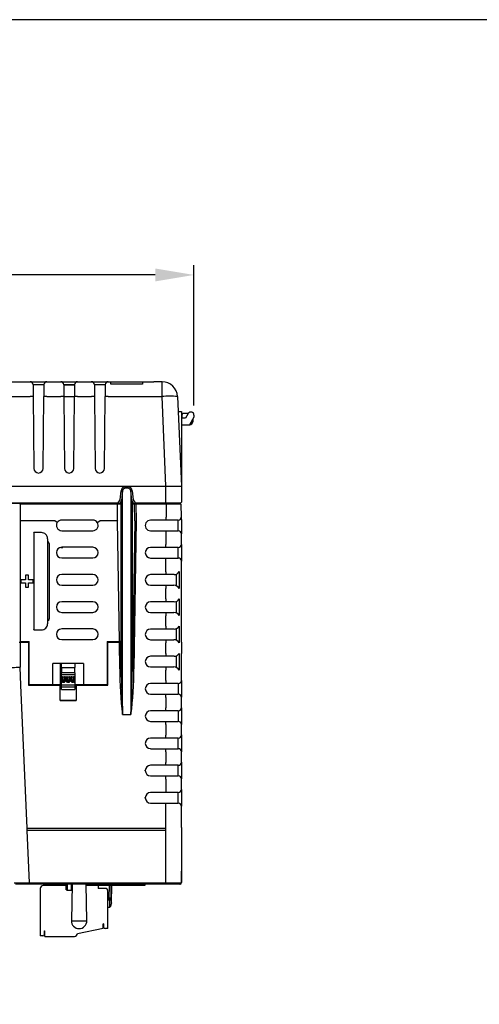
# Model space of a CAD drawing. Extents: x 909.4 to 931.4, y -8.5 to 8.5.
# Tile 31 of 31: x 921.7 to 924.7, y 2.1 to 8.5. Entities that reach past the tile are written whole.
import ezdxf

# ---------------------------------------------------------------- set-up
doc = ezdxf.new("R2010")
doc.units = 0
doc.header["$LTSCALE"] = 4
doc.header["$MEASUREMENT"] = 0
doc.layers.get('0').update_dxf_attribs({"linetype": 'CONTINUOUS'})
doc.layers.get('DEFPOINTS').update_dxf_attribs({"linetype": 'CONTINUOUS'})
doc.layers.add('DIMENSIONS', color=140, linetype='CONTINUOUS')
doc.styles.get("Standard").update_dxf_attribs({"font": 'romans.shx'})
doc.dimstyles.get("Standard").update_dxf_attribs({"dimtxt": 0.1875, "dimasz": 0.25, "dimexe": 0.0625, "dimexo": 0.0625, "dimgap": 0.0625, "dimtad": 0, "dimtih": 1, "dimtoh": 1, "dimzin": 0, "dimdsep": 46, "dimtxsty": 'Standard', "dimcen": 0, "dimadec": 0, "dimazin": 0, "dimtfac": 1, "dimtofl": 0, "dimtmove": 0, "dimatfit": 3, "dimfxl": 0, "dimtolj": 1, "dimtzin": 0, "dimarcsym": 0})

# ---------------------------------------------------------------- blocks, each defined once
blk = doc.blocks.new('*D1')
at = {"layer": 'DEFPOINTS', "color": 0}
for p in [(918.1184, 6.8148), (922.8083, 5.908), (918.1184, 5.4494)]:
    blk.add_point(p, dxfattribs=at)
at = {"layer": 'DIMENSIONS', "color": 0, "lineweight": -2}
for p, q in [((918.1184, 5.5119), (918.1184, 6.8773)), ((922.8083, 5.9705), (922.8083, 6.8773)), ((918.3684, 6.8148), (919.9143, 6.8148)), ((922.5583, 6.8148), (921.0125, 6.8148))]:
    blk.add_line(p, q, dxfattribs=at)
at = {"layer": 'DIMENSIONS', "color": 0}
for points in [[(918.3684, 6.8565), (918.3684, 6.7731), (918.1184, 6.8148)], [(922.5583, 6.8565), (922.5583, 6.7731), (922.8083, 6.8148)]]:
    blk.add_solid(points, dxfattribs=at)
at = {"layer": 'DIMENSIONS', "color": 0, "char_height": 0.1875, "attachment_point": 5}
for s, insert in [('\\A1;4.69', (920.4634, 6.9711)), ('\\A1;[119.1]', (920.4634, 6.6095))]:
    blk.add_mtext(s, dxfattribs=dict(at, insert=insert))

msp = doc.modelspace()

# ---------------------------------------------------------------- linework, layer by layer
for p, q in [((921.4729, 6.1241), (921.748, 6.1241)), ((921.748, 6.1241), (921.757, 6.1241)), ((921.757, 6.1241), (921.8197, 6.1241)), ((921.8197, 6.1241), (921.8573, 6.1241)), ((921.8573, 6.1241), (921.9462, 6.1241)), ((921.9462, 6.1241), (921.9552, 6.1241)), ((921.9552, 6.1241), (922.0178, 6.1241)), ((922.0178, 6.1241), (922.0555, 6.1241)), ((922.0555, 6.1241), (922.1443, 6.1241)), ((922.1443, 6.1241), (922.1533, 6.1241)), ((922.1533, 6.1241), (922.2159, 6.1241)), ((922.2159, 6.1241), (922.2536, 6.1241)), ((922.2536, 6.1241), (922.2701, 6.1241)), ((922.2701, 6.1094), (922.2701, 6.1241)), ((922.2701, 6.1241), (922.4761, 6.1241)), ((922.4761, 6.1241), (922.4761, 6.1094)), ((922.4761, 6.1241), (922.5482, 6.1241)), ((922.6018, 6.1241), (922.5482, 6.1241)), ((922.6018, 6.0284), (922.6018, 6.1241)), ((921.7677, 6.1045), (921.7684, 6.0277)), ((921.8376, 6.1045), (921.7757, 6.1045)), ((921.8376, 6.1045), (921.837, 6.0277)), ((921.9658, 6.1044), (922.0358, 6.1044)), ((921.9658, 6.1044), (921.9665, 6.0276)), ((921.9738, 6.1045), (921.9738, 6.1044)), ((922.0358, 6.1045), (921.9738, 6.1045)), ((922.0358, 6.1044), (922.0351, 6.0276)), ((922.164, 6.1045), (922.1646, 6.0277)), ((922.2339, 6.1045), (922.172, 6.1045)), ((922.2339, 6.1045), (922.2332, 6.0277)), ((922.4761, 6.1094), (922.2701, 6.1094)), ((921.6094, 6.0284), (921.7487, 6.0284)), ((921.7684, 6.0277), (921.7724, 5.5635)), ((921.8329, 5.5635), (921.837, 6.0277)), ((921.8567, 6.0284), (921.9468, 6.0284)), ((921.9665, 6.0277), (921.9706, 5.5635)), ((921.9665, 6.0276), (922.0351, 6.0276)), ((922.031, 5.5635), (922.0351, 6.0277)), ((922.0548, 6.0284), (922.1449, 6.0284)), ((922.1646, 6.0277), (922.1687, 5.5635)), ((922.2292, 5.5635), (922.2332, 6.0277)), ((922.2529, 6.0284), (922.3324, 6.0284)), ((922.3324, 6.0284), (922.6018, 6.0284)), ((922.6271, 5.4494), (922.6018, 6.0284)), ((922.7017, 6.0284), (922.727, 5.4494)), ((922.7059, 5.9325), (922.727, 5.9325)), ((922.727, 5.9325), (922.727, 5.4494)), ((922.7545, 5.8883), (922.727, 5.8883)), ((922.7294, 5.908), (922.7294, 5.8883)), ((922.7716, 5.9178), (922.7392, 5.9178)), ((922.7716, 5.9178), (922.7545, 5.8883)), ((922.8083, 5.8949), (922.7795, 5.845)), ((922.7962, 5.874), (922.7962, 5.8647)), ((922.8004, 5.8812), (922.8004, 5.8647)), ((922.8083, 5.908), (922.8083, 5.8949)), ((922.727, 5.845), (922.7795, 5.845)), ((922.7807, 5.845), (922.7795, 5.845)), ((918.1184, 5.4494), (922.727, 5.4494)), ((922.3307, 5.3595), (922.3371, 5.4184)), ((922.3469, 5.4175), (922.3402, 5.3562)), ((922.3469, 4.4382), (922.3469, 5.4177)), ((922.3665, 5.4447), (922.3797, 5.4447)), ((922.3665, 5.4447), (922.3665, 5.4351)), ((922.3797, 5.4351), (922.3665, 5.4351)), ((922.3797, 5.4447), (922.3797, 5.4351)), ((922.406, 5.3562), (922.3993, 5.4175)), ((922.4091, 5.4184), (922.4155, 5.3595)), ((922.627, 5.3417), (922.627, 5.4494)), ((922.727, 5.4494), (922.727, 5.3465)), ((922.3186, 5.3417), (922.3307, 5.3595)), ((922.3402, 5.3562), (922.3285, 5.339)), ((922.3379, 5.3268), (922.339, 5.3544)), ((922.3402, 5.3562), (922.3402, 5.3562)), ((922.4007, 5.4047), (922.401, 3.9706)), ((922.406, 5.3562), (922.406, 5.3562)), ((922.4177, 5.339), (922.406, 5.3562)), ((922.4089, 5.352), (922.4095, 5.3367)), ((922.4155, 5.3595), (922.4276, 5.3417)), ((918.4305, 5.3417), (922.3186, 5.3417)), ((922.3186, 5.3367), (918.4305, 5.3367)), ((921.6836, 5.3318), (921.6836, 5.3367)), ((921.6836, 5.3318), (921.6836, 5.2239)), ((922.3145, 5.3318), (921.6836, 5.3318)), ((922.3134, 5.2239), (922.3145, 5.3318)), ((922.3186, 5.3367), (922.3308, 5.3368)), ((922.3363, 5.3317), (922.3237, 5.3317)), ((922.3243, 5.3367), (922.3285, 5.339)), ((922.3308, 5.3368), (922.3363, 5.3317)), ((922.3363, 5.3317), (922.3363, 4.4433)), ((922.3372, 5.3266), (922.3377, 5.3268)), ((922.3372, 4.4382), (922.3372, 5.3266)), ((922.3379, 5.3268), (922.3377, 5.3268)), ((922.4096, 5.3315), (922.4095, 5.3367)), ((922.4096, 5.3315), (922.4125, 5.3343)), ((922.4099, 5.3315), (922.4096, 5.3315)), ((922.4241, 5.3315), (922.4099, 5.3315)), ((922.4099, 4.2673), (922.4099, 5.3315)), ((922.4125, 5.3343), (922.4149, 5.3367)), ((922.4149, 5.3367), (922.4276, 5.3367)), ((922.4177, 5.339), (922.4219, 5.3367)), ((922.4251, 5.2239), (922.4241, 5.3315)), ((922.4276, 5.3417), (922.627, 5.3417)), ((922.627, 5.3367), (922.4276, 5.3367)), ((922.6277, 5.3316), (922.4334, 5.3316)), ((922.4334, 5.3316), (922.4344, 5.2239)), ((922.627, 5.3417), (922.7241, 5.3417)), ((922.627, 5.3417), (922.627, 5.3367)), ((922.7191, 5.3367), (922.627, 5.3367)), ((922.6277, 5.3367), (922.6277, 5.3316)), ((922.724, 5.3316), (922.6277, 5.3316)), ((922.719, 5.3367), (922.724, 5.3316)), ((922.7241, 5.3417), (922.7191, 5.3367)), ((922.724, 5.3316), (922.7262, 5.2487)), ((922.727, 5.3445), (922.7241, 5.3417)), ((922.727, 5.3465), (922.727, 5.3445)), ((921.6836, 5.2239), (921.6836, 4.4433)), ((921.9071, 5.2239), (921.6836, 5.2239)), ((921.9074, 5.2239), (921.9071, 5.2239)), ((921.9242, 5.2136), (921.9074, 5.2239)), ((922.1543, 5.2293), (921.953, 5.2293)), ((922.1833, 5.2135), (922.2003, 5.2239)), ((922.3134, 5.2239), (922.2003, 5.2239)), ((922.3258, 4.4433), (922.3134, 5.2239)), ((922.3227, 5.2239), (922.3227, 5.2239)), ((922.4251, 5.2239), (922.4099, 4.2673)), ((922.4344, 5.2238), (922.4192, 4.2669)), ((922.5327, 5.2285), (922.5278, 5.2285)), ((922.6268, 5.2285), (922.5327, 5.2285)), ((922.6268, 5.2483), (922.6268, 5.2285)), ((922.7065, 5.2285), (922.6268, 5.2285)), ((922.7071, 5.1596), (922.7071, 5.2285)), ((922.7267, 5.2295), (922.7268, 5.2239)), ((922.7268, 5.2239), (922.7268, 5.2237)), ((922.7268, 5.2237), (922.7268, 5.1658)), ((921.953, 5.1604), (922.1543, 5.1604)), ((922.5278, 5.1596), (922.6268, 5.1596)), ((922.6268, 5.1596), (922.7071, 5.1596)), ((922.6268, 5.1596), (922.6268, 5.1391)), ((922.7268, 5.1658), (922.7268, 5.1399)), ((921.8214, 5.1483), (921.7722, 5.1483)), ((921.7722, 5.1477), (921.7722, 5.1483)), ((921.7722, 5.1457), (921.7722, 5.1477)), ((921.7722, 5.1457), (921.7722, 4.5203)), ((921.8608, 5.1084), (921.8608, 4.5578)), ((922.6268, 5.1391), (922.6268, 5.0712)), ((922.7268, 5.072), (922.7268, 5.1399)), ((921.8726, 5.0771), (921.8726, 5.0775)), ((921.8726, 5.0771), (921.8726, 4.5894)), ((921.9463, 5.0525), (921.96, 5.0525)), ((921.9506, 5.0525), (921.9506, 5.0531)), ((922.1543, 5.0532), (921.953, 5.0532)), ((921.96, 5.0525), (921.961, 5.0525)), ((922.6268, 5.0523), (922.5278, 5.0523)), ((922.6268, 5.0523), (922.6268, 5.0712)), ((922.7071, 5.0523), (922.6268, 5.0523)), ((922.7071, 5.0344), (922.7071, 5.0523)), ((922.7071, 4.9834), (922.7071, 5.0344)), ((922.7268, 5.072), (922.7268, 5.0527)), ((922.7268, 5.0527), (922.7268, 4.9896)), ((921.953, 4.9843), (922.1543, 4.9843)), ((922.5278, 4.9834), (922.6268, 4.9834)), ((922.6268, 4.9834), (922.7071, 4.9834)), ((922.6268, 4.9629), (922.6268, 4.9834)), ((922.7268, 4.9896), (922.7268, 4.9637)), ((922.6268, 4.895), (922.6268, 4.9629)), ((922.7268, 4.8697), (922.7268, 4.9637)), ((921.7181, 4.8434), (921.6886, 4.8434)), ((921.6886, 4.8434), (921.6886, 4.8238)), ((921.7378, 4.8729), (921.7181, 4.8729)), ((921.7181, 4.8729), (921.7181, 4.8434)), ((921.7378, 4.8434), (921.7378, 4.8729)), ((921.7673, 4.8434), (921.7378, 4.8434)), ((921.7673, 4.8238), (921.7673, 4.8434)), ((922.1543, 4.8771), (921.953, 4.8771)), ((922.6268, 4.8762), (922.5278, 4.8762)), ((922.6268, 4.895), (922.6268, 4.8762)), ((922.6805, 4.8762), (922.6268, 4.8762)), ((922.6959, 4.8032), (922.6959, 4.8797)), ((922.7129, 4.8955), (922.7129, 4.7872)), ((922.7268, 4.7976), (922.7268, 4.8697)), ((921.6886, 4.8238), (921.7181, 4.8238)), ((921.7181, 4.8238), (921.7181, 4.7943)), ((921.7181, 4.7943), (921.7378, 4.7943)), ((921.7378, 4.7943), (921.7378, 4.8238)), ((921.7378, 4.8238), (921.7673, 4.8238)), ((921.953, 4.8082), (922.1543, 4.8082)), ((922.185, 4.8269), (922.185, 4.8295)), ((922.185, 4.8295), (922.1862, 4.8295)), ((922.5278, 4.8073), (922.6268, 4.8073)), ((922.6268, 4.8073), (922.6785, 4.8073)), ((922.6268, 4.8073), (922.6268, 4.7868)), ((922.6268, 4.7189), (922.6268, 4.7868)), ((922.7268, 4.4396), (922.7268, 4.7976)), ((922.6268, 4.7189), (922.6268, 4.7001)), ((922.7129, 4.7193), (922.7129, 4.6111)), ((922.1543, 4.7009), (921.953, 4.7009)), ((922.6268, 4.7001), (922.5278, 4.7001)), ((922.6805, 4.7001), (922.6268, 4.7001)), ((922.6959, 4.6271), (922.6959, 4.7035)), ((921.953, 4.632), (922.1543, 4.632)), ((922.5278, 4.6312), (922.6268, 4.6312)), ((922.6268, 4.6312), (922.6785, 4.6312)), ((922.6268, 4.6312), (922.6268, 4.6106)), ((922.6268, 4.5428), (922.6268, 4.6106)), ((922.1543, 4.5248), (921.953, 4.5248)), ((922.6268, 4.524), (922.5278, 4.524)), ((922.6268, 4.5428), (922.6268, 4.524)), ((922.6805, 4.524), (922.6268, 4.524)), ((922.6959, 4.4509), (922.6959, 4.5274)), ((922.7129, 4.5432), (922.7129, 4.4349)), ((921.7722, 4.5184), (921.7722, 4.5203)), ((921.7722, 4.5184), (921.8214, 4.5184)), ((921.6843, 4.4382), (921.6787, 4.4382)), ((921.6836, 4.4433), (921.7427, 4.4433)), ((921.7378, 4.4382), (921.6843, 4.4382)), ((921.6843, 4.4382), (921.6843, 4.2784)), ((921.7378, 4.4382), (921.7378, 4.1614)), ((921.7427, 4.1664), (921.7427, 4.4433)), ((921.953, 4.4559), (922.1543, 4.4559)), ((922.2466, 4.4433), (922.3258, 4.4433)), ((922.2466, 4.4433), (922.2466, 4.1664)), ((922.2515, 4.4382), (922.2515, 4.4433)), ((922.2515, 4.1614), (922.2515, 4.4382)), ((922.3257, 4.4382), (922.2515, 4.4382)), ((922.3284, 4.2669), (922.3257, 4.4382)), ((922.3351, 4.4433), (922.3258, 4.4433)), ((922.3377, 4.2673), (922.335, 4.4382)), ((922.3351, 4.4433), (922.3363, 4.4433)), ((922.3372, 4.4382), (922.3377, 4.4382)), ((922.3377, 4.4382), (922.3377, 4.2673)), ((922.3466, 3.9706), (922.3467, 4.4382)), ((922.3467, 4.4382), (922.3469, 4.4382)), ((922.5278, 4.4551), (922.6268, 4.4551)), ((922.6268, 4.4551), (922.6785, 4.4551)), ((922.6268, 4.4551), (922.6268, 4.4345)), ((922.6268, 4.3667), (922.6268, 4.4345)), ((922.7268, 4.4396), (922.7268, 4.3658)), ((922.6268, 4.3478), (922.5278, 4.3478)), ((922.6268, 4.3667), (922.6268, 4.3478)), ((922.6805, 4.3478), (922.6268, 4.3478)), ((922.6959, 4.2748), (922.6959, 4.3513)), ((922.7129, 4.3671), (922.7129, 4.2588)), ((922.7268, 4.1914), (922.7268, 4.3658)), ((921.6894, 4.1614), (921.6843, 4.2784)), ((922.0931, 4.3016), (921.8962, 4.3016)), ((921.8962, 4.1664), (921.8962, 4.3016)), ((921.9454, 4.1648), (921.9454, 4.3016)), ((921.949, 4.1648), (921.9493, 4.3016)), ((921.9513, 4.2745), (921.9513, 4.3016)), ((921.9513, 4.2745), (921.9513, 4.2419)), ((921.9513, 4.2745), (922.0379, 4.2745)), ((922.0379, 4.3016), (922.0379, 4.2745)), ((922.0379, 4.2419), (922.0379, 4.2745)), ((922.0931, 4.3016), (922.0931, 4.1664)), ((922.5278, 4.2789), (922.6268, 4.2789)), ((922.6268, 4.2789), (922.6785, 4.2789)), ((922.6268, 4.2789), (922.6268, 4.2584)), ((921.9513, 4.2276), (921.9513, 4.2419)), ((922.0379, 4.2419), (921.9513, 4.2419)), ((921.9513, 4.216), (921.9513, 4.2276)), ((922.0379, 4.2276), (921.9513, 4.2276)), ((921.9513, 4.216), (922.0379, 4.216)), ((921.9513, 4.1632), (921.9513, 4.216)), ((921.9537, 4.2109), (921.9539, 4.2127)), ((921.9537, 4.2109), (921.9558, 4.1855)), ((921.9539, 4.2127), (921.9583, 4.2162)), ((921.9583, 4.2162), (921.9585, 4.216)), ((921.9585, 4.216), (921.9717, 4.216)), ((921.9717, 4.216), (921.9719, 4.2162)), ((921.9719, 4.2162), (921.9763, 4.2127)), ((921.9744, 4.1855), (921.9765, 4.2109)), ((921.9763, 4.2127), (921.9765, 4.2109)), ((921.9832, 4.2109), (921.9834, 4.2127)), ((921.9832, 4.2109), (921.9853, 4.1855)), ((921.9834, 4.2127), (921.9878, 4.2162)), ((921.9878, 4.2162), (921.988, 4.216)), ((922.0013, 4.216), (922.0015, 4.2162)), ((922.0015, 4.2162), (922.0059, 4.2127)), ((922.0039, 4.1855), (922.006, 4.2109)), ((922.0059, 4.2127), (922.006, 4.2109)), ((922.0128, 4.2109), (922.0129, 4.2127)), ((922.0128, 4.2109), (922.0149, 4.1855)), ((922.0129, 4.2127), (922.0173, 4.2162)), ((922.0173, 4.2162), (922.0175, 4.216)), ((922.0175, 4.216), (922.0308, 4.216)), ((922.0308, 4.216), (922.031, 4.2162)), ((922.0308, 4.2159), (922.031, 4.216)), ((922.031, 4.2162), (922.0354, 4.2127)), ((922.0334, 4.1855), (922.0355, 4.2109)), ((922.0354, 4.2127), (922.0355, 4.2109)), ((922.0379, 4.2419), (922.0379, 4.2276)), ((922.0379, 4.2276), (922.0379, 4.216)), ((922.0379, 4.216), (922.0379, 4.1632)), ((922.6268, 4.1905), (922.6268, 4.2584)), ((921.7298, 3.2356), (921.6894, 4.1614)), ((921.8178, 4.1634), (921.7378, 4.1634)), ((921.7378, 4.1614), (921.9425, 4.1614)), ((921.7427, 4.1664), (921.8962, 4.1664)), ((921.8178, 4.1664), (921.8178, 4.1634)), ((921.8178, 4.1648), (921.9513, 4.1648)), ((921.9425, 4.1629), (921.9513, 4.1629)), ((921.9425, 4.1629), (921.9425, 4.1614)), ((921.9425, 4.0615), (921.9425, 4.1614)), ((921.9513, 4.1632), (922.0379, 4.1632)), ((921.9513, 4.1501), (921.9513, 4.1632)), ((921.9513, 4.1327), (921.9513, 4.1501)), ((921.9513, 4.1501), (922.0379, 4.1501)), ((921.9558, 4.1855), (921.9558, 4.1947)), ((921.9607, 4.1778), (921.9558, 4.1855)), ((921.9695, 4.1942), (921.9607, 4.1942)), ((921.9607, 4.1942), (921.9607, 4.1778)), ((921.9695, 4.1778), (921.9607, 4.1778)), ((921.9695, 4.1778), (921.9695, 4.1942)), ((921.9744, 4.1855), (921.9695, 4.1778)), ((921.9744, 4.1947), (921.9744, 4.1855)), ((921.9853, 4.1855), (921.9853, 4.1947)), ((921.9902, 4.1778), (921.9853, 4.1855)), ((921.999, 4.1942), (921.9902, 4.1942)), ((921.9902, 4.1942), (921.9902, 4.1778)), ((921.999, 4.1778), (921.9902, 4.1778)), ((921.999, 4.1778), (921.999, 4.1942)), ((922.0039, 4.1855), (921.999, 4.1778)), ((922.0039, 4.1947), (922.0039, 4.1855)), ((922.0149, 4.1855), (922.0149, 4.1947)), ((922.0197, 4.1778), (922.0149, 4.1855)), ((922.0286, 4.1942), (922.0197, 4.1942)), ((922.0197, 4.1942), (922.0197, 4.1778)), ((922.0286, 4.1778), (922.0197, 4.1778)), ((922.0286, 4.1778), (922.0286, 4.1942)), ((922.0334, 4.1855), (922.0286, 4.1778)), ((922.0334, 4.1947), (922.0334, 4.1855)), ((922.0379, 4.1648), (922.1715, 4.1648)), ((922.0379, 4.1632), (922.0379, 4.1501)), ((922.0468, 4.1629), (922.0379, 4.1629)), ((922.0379, 4.1501), (922.0379, 4.1327)), ((922.0468, 4.1614), (922.0468, 4.1629)), ((922.0468, 4.1614), (922.0468, 4.0615)), ((922.0468, 4.1614), (922.2515, 4.1614)), ((922.0931, 4.1664), (922.2466, 4.1664)), ((922.1715, 4.1634), (922.1715, 4.1664)), ((922.2515, 4.1634), (922.1715, 4.1634)), ((922.6268, 4.1717), (922.5278, 4.1717)), ((922.6268, 4.1905), (922.6268, 4.1717)), ((922.7071, 4.1717), (922.6268, 4.1717)), ((922.7077, 4.1028), (922.7077, 4.1717)), ((922.7268, 4.1914), (922.7268, 4.1721)), ((922.7268, 4.1721), (922.7268, 4.109)), ((921.9513, 4.1327), (922.0379, 4.1327)), ((922.5278, 4.1028), (922.6268, 4.1028)), ((922.6268, 4.1028), (922.7071, 4.1028)), ((922.6268, 4.0823), (922.6268, 4.1028)), ((922.6268, 4.0823), (922.6268, 4.0143)), ((922.7268, 4.109), (922.7268, 4.0831)), ((922.7268, 4.0152), (922.7268, 4.0831)), ((921.9425, 4.0628), (922.0468, 4.0628)), ((922.0468, 4.0615), (921.9425, 4.0615)), ((922.6268, 3.9955), (922.6268, 4.0143)), ((922.7268, 4.0152), (922.7268, 3.9959)), ((922.3466, 3.9706), (922.401, 3.9705)), ((922.6268, 3.9955), (922.5278, 3.9955)), ((922.7071, 3.9955), (922.6268, 3.9955)), ((922.7077, 3.9266), (922.7077, 3.9955)), ((922.7268, 3.9959), (922.7268, 3.9328)), ((922.5278, 3.9266), (922.6268, 3.9266)), ((922.6268, 3.9266), (922.7071, 3.9266)), ((922.6268, 3.9061), (922.6268, 3.9266)), ((922.6268, 3.9061), (922.6268, 3.8381)), ((922.7268, 3.9328), (922.7268, 3.9069)), ((922.7268, 3.839), (922.7268, 3.9069)), ((922.6268, 3.8193), (922.6268, 3.8381)), ((922.7268, 3.839), (922.7268, 3.8197)), ((922.6268, 3.8193), (922.5278, 3.8193)), ((922.7071, 3.8193), (922.6268, 3.8193)), ((922.7071, 3.7504), (922.7071, 3.8193)), ((922.7268, 3.8197), (922.7268, 3.7566)), ((922.5278, 3.7504), (922.6268, 3.7504)), ((922.6268, 3.7504), (922.7071, 3.7504)), ((922.6268, 3.7299), (922.6268, 3.7504)), ((922.6268, 3.7299), (922.6268, 3.6619)), ((922.7268, 3.7566), (922.7268, 3.7307)), ((922.7268, 3.6628), (922.7268, 3.7307)), ((922.6268, 3.6431), (922.5278, 3.6431)), ((922.6268, 3.6431), (922.6268, 3.6619)), ((922.7071, 3.6431), (922.6268, 3.6431)), ((922.7071, 3.6252), (922.7071, 3.6431)), ((922.7268, 3.6628), (922.7268, 3.6435)), ((922.7268, 3.6435), (922.7268, 3.5804)), ((922.4934, 3.6068), (922.4934, 3.6105)), ((922.5278, 3.5742), (922.6268, 3.5742)), ((922.6268, 3.5742), (922.7071, 3.5742)), ((922.6268, 3.5537), (922.6268, 3.5742)), ((922.7071, 3.5742), (922.7071, 3.6252)), ((922.7268, 3.5804), (922.7268, 3.5545)), ((922.6268, 3.5537), (922.6268, 3.4857)), ((922.7268, 3.4866), (922.7268, 3.5545)), ((922.6268, 3.4669), (922.5278, 3.4669)), ((922.6268, 3.4857), (922.6268, 3.4669)), ((922.7071, 3.4669), (922.6268, 3.4669)), ((922.7071, 3.449), (922.7071, 3.4669)), ((922.7071, 3.398), (922.7071, 3.449)), ((922.7268, 3.4866), (922.7268, 3.4673)), ((922.7268, 3.4673), (922.7268, 3.4042)), ((922.4934, 3.4306), (922.4934, 3.4343)), ((922.5278, 3.398), (922.6268, 3.398)), ((922.6268, 3.398), (922.7071, 3.398)), ((922.6268, 3.3775), (922.6268, 3.398)), ((922.6268, 3.2356), (922.6268, 3.3775)), ((922.7268, 3.4042), (922.7268, 3.3783)), ((922.7268, 3.24), (922.7268, 3.3783)), ((921.7298, 3.2356), (922.6268, 3.2356)), ((921.7298, 3.2207), (921.7298, 3.2356)), ((922.6268, 3.2207), (921.7298, 3.2207)), ((921.7446, 2.882), (921.7298, 3.2207)), ((922.6268, 3.2207), (922.6268, 3.2356)), ((922.6268, 2.882), (922.6268, 3.2207)), ((922.7268, 3.24), (922.7268, 2.8839)), ((922.7268, 3.0462), (922.7284, 3.0462)), ((922.7284, 3.0462), (922.7284, 2.9577)), ((922.7284, 2.9577), (922.7268, 2.9577)), ((922.7284, 2.8839), (922.7284, 2.9577)), ((921.7446, 2.8741), (921.6551, 2.8741)), ((921.7446, 2.882), (922.6268, 2.882)), ((921.7446, 2.882), (921.7446, 2.8741)), ((922.6268, 2.8741), (921.7446, 2.8741)), ((921.9454, 2.8677), (921.9454, 2.8741)), ((921.9454, 2.8677), (921.9523, 2.8677)), ((921.9502, 2.8657), (921.9586, 2.8741)), ((921.9828, 2.8372), (921.9828, 2.8741)), ((921.9877, 2.8741), (921.9877, 2.8361)), ((922.0206, 2.8741), (922.0155, 2.6372)), ((922.0173, 2.8361), (922.0173, 2.8741)), ((922.1155, 2.6372), (922.1104, 2.8741)), ((922.1647, 2.8657), (922.1647, 2.8741)), ((922.1647, 2.8677), (922.4934, 2.8677)), ((922.2601, 2.7842), (922.2619, 2.8677)), ((922.2717, 2.8677), (922.2697, 2.7777)), ((922.274, 2.7532), (922.2766, 2.8677)), ((922.4934, 2.8677), (922.4934, 2.8741)), ((922.6644, 2.8739), (922.4934, 2.8739)), ((922.6268, 2.882), (922.6268, 2.8741)), ((922.717, 2.8741), (922.6268, 2.8741)), ((922.6644, 2.8741), (922.6644, 2.8739)), ((922.7186, 2.8741), (922.717, 2.8741)), ((921.8143, 2.846), (921.8143, 2.5389)), ((921.9828, 2.8657), (921.834, 2.8657)), ((921.9877, 2.8361), (922.0173, 2.8361)), ((922.1883, 2.8657), (922.1106, 2.8657)), ((922.1883, 2.8657), (922.1883, 2.846)), ((922.2395, 2.846), (922.1883, 2.846)), ((922.2513, 2.5861), (922.2513, 2.8342)), ((922.2513, 2.7843), (922.2594, 2.7843)), ((922.2513, 2.772), (922.2651, 2.772)), ((922.2594, 2.7843), (922.2565, 2.772)), ((922.2651, 2.7249), (922.2651, 2.772)), ((922.2651, 2.772), (922.2684, 2.772)), ((922.274, 2.7532), (922.2672, 2.7249)), ((922.2697, 2.7777), (922.2684, 2.772)), ((922.2513, 2.7249), (922.2651, 2.7249)), ((922.2672, 2.7249), (922.2651, 2.7249)), ((922.0155, 2.6372), (922.0655, 2.6372)), ((922.0655, 2.6372), (922.1155, 2.6372)), ((922.2238, 2.6176), (922.2218, 2.6176)), ((922.2218, 2.5902), (922.2218, 2.6176)), ((922.2238, 2.6176), (922.2238, 2.5979)), ((921.8419, 2.5723), (921.8439, 2.5723)), ((921.8419, 2.5507), (921.8419, 2.5723)), ((921.8439, 2.5349), (921.8439, 2.5723)), ((922.0545, 2.5546), (922.2218, 2.5902)), ((922.2513, 2.5861), (922.2356, 2.5861)), ((921.8301, 2.5389), (921.8143, 2.5389)), ((921.8439, 2.5349), (922.0348, 2.5349))]:
    msp.add_line(p, q)
at = {"flags": 128}
for points in [[(922.6277, 5.3316), (922.6278, 5.308), (922.6278, 5.2487)], [(922.7262, 5.2487), (922.7262, 5.2466), (922.7264, 5.2401), (922.7267, 5.2295)]]:
    msp.add_lwpolyline(points, dxfattribs=at)
for centre, radius, start, end in [((921.748, 6.1044), 0.0197, 0.5, 90), ((921.8573, 6.1044), 0.0197, 90, 179.5), ((921.9462, 6.1044), 0.0197, 0.5, 90), ((922.0555, 6.1044), 0.0197, 90, 179.5), ((922.1443, 6.1044), 0.0197, 0.5, 90), ((922.2536, 6.1044), 0.0197, 90, 179.5), ((922.6018, 6.0241), 0.1, 2.5, 90), ((921.7546, 5.9151), 0.1135, 83.02459, 92.97843), ((921.8508, 5.9151), 0.1135, 87.02143, 96.9763), ((921.9527, 5.9151), 0.1135, 83.02481, 92.9782), ((922.0489, 5.9151), 0.1135, 87.02121, 96.97653), ((922.1508, 5.9151), 0.1135, 83.02459, 92.97843), ((922.247, 5.9151), 0.1135, 87.0214, 96.97627), ((922.6517, 5.4546), 0.576, 85.02511, 94.97489), ((922.7886, 5.908), 0.0197, 0, 150), ((922.7392, 5.908), 0.00984, 90, 180), ((922.7797, 5.8658), 0.0208, 272.9829, 357.017), ((922.7812, 5.8649), 0.015, 274.45737, 359.04493), ((921.8027, 5.5638), 0.0302, 180.5, 359.5), ((922.0008, 5.5638), 0.0302, 180.5, 359.5), ((922.1989, 5.5638), 0.0302, 180.5, 359.5), ((922.3665, 5.4151), 0.0295, 90, 173.75), ((922.3499, 5.5119), 0.0944, 262.2645, 268.2247), ((922.3665, 5.4154), 0.0197, 90, 173.75), ((922.3797, 5.4151), 0.0295, 6.25, 90), ((922.3797, 5.4154), 0.0197, 6.25, 90), ((922.3964, 5.5119), 0.0944, 271.7753, 277.7355), ((921.953, 5.1949), 0.0344, 90, 147.28972), ((922.1543, 5.1949), 0.0344, 32.71028, 90), ((922.5278, 5.1941), 0.0344, 89.9998, 269.99999), ((922.7065, 5.2482), 0.0197, 270, 1.5), ((921.953, 5.1949), 0.0344, 147.12739, 270), ((922.1543, 5.1949), 0.0344, 270, 32.87261), ((922.7071, 5.1399), 0.0197, 360, 90), ((921.8215, 5.1089), 0.0394, 359.28432, 90.02437), ((921.8608, 5.0775), 0.0118, 0.02791, 90.02761), ((921.953, 5.0187), 0.0344, 90, 270), ((922.1543, 5.0187), 0.0344, 270, 90), ((922.5278, 5.0179), 0.0344, 90, 270), ((922.7071, 5.072), 0.0197, 270, 360), ((922.7071, 4.9637), 0.0197, 360, 90), ((921.953, 4.8426), 0.0344, 90, 270), ((922.1543, 4.8426), 0.0344, 270, 90), ((922.5278, 4.8418), 0.0344, 90, 270), ((922.6802, 4.9135), 0.0373, 269.3834, 331.08433), ((922.6795, 4.7696), 0.0377, 27.79835, 91.4916), ((922.679, 4.7394), 0.0394, 272.12776, 329.32361), ((921.953, 4.6665), 0.0344, 90, 270), ((922.1543, 4.6665), 0.0344, 270, 90), ((922.5278, 4.6656), 0.0344, 90, 270), ((921.8608, 4.5894), 0.0118, 269.97204, 359.97244), ((922.6789, 4.5925), 0.0387, 28.65332, 90.637), ((921.8215, 4.5578), 0.0394, 269.97248, 359.97328), ((921.953, 4.4904), 0.0344, 90, 270), ((922.1543, 4.4904), 0.0344, 270, 90), ((922.5278, 4.4895), 0.0344, 90, 270), ((922.6802, 4.5612), 0.0373, 269.3834, 331.08433), ((922.6782, 4.4151), 0.04, 29.78632, 89.50363), ((922.5278, 4.3134), 0.0344, 90, 270), ((922.6802, 4.3851), 0.0373, 269.38417, 331.08356), ((921.6344, 4.8522), 0.576, 265.02483, 274.97484), ((922.6783, 4.2392), 0.0398, 29.61293, 89.67739), ((921.8858, 4.1941), 0.07, 0.51492, 14.04576), ((921.9586, 4.2111), 0.00497, 91.27678, 161.27064), ((921.9003, 4.1986), 0.0606, 355.82529, 16.84841), ((922.0354, 4.1981), 0.066, 164.06709, 183.36115), ((921.9716, 4.2111), 0.00497, 18.72962, 88.72296), ((922.0444, 4.1941), 0.07, 165.95414, 179.48508), ((921.9153, 4.1941), 0.07, 0.51492, 14.04576), ((921.9881, 4.2111), 0.00497, 91.27678, 161.27064), ((921.9298, 4.1986), 0.0606, 355.82529, 16.84841), ((922.0649, 4.1981), 0.066, 164.06709, 183.36115), ((922.0012, 4.2111), 0.00497, 18.72962, 88.72296), ((922.0739, 4.1941), 0.07, 165.95414, 179.48508), ((921.9449, 4.1941), 0.07, 0.51492, 14.04576), ((922.0176, 4.2111), 0.00497, 91.27678, 161.27064), ((921.9593, 4.1986), 0.0606, 355.82529, 16.84841), ((922.0944, 4.1981), 0.066, 164.06709, 183.36115), ((922.0307, 4.2111), 0.00497, 18.72962, 88.72296), ((922.1034, 4.1941), 0.07, 165.95414, 179.48508), ((924.4237, 4.246), 2.0953, 179.4307, 187.55351), ((922.3281, 4.3736), 0.1067, 270.17148, 275.14344), ((938.3939, 4.6026), 16.0597, 181.1965, 182.25548), ((906.3538, 4.6026), 16.0597, 357.74452, 358.8035), ((920.3239, 4.246), 2.0953, 352.44649, 0.5693), ((922.4195, 4.3736), 0.1067, 264.8562, 269.82889), ((921.9597, 4.209), 0.0149, 254.80639, 273.75378), ((921.9705, 4.209), 0.0149, 266.24624, 285.1935), ((921.9892, 4.209), 0.0149, 254.80639, 273.75378), ((922, 4.209), 0.0149, 266.24624, 285.1935), ((922.0188, 4.209), 0.0149, 254.80639, 273.75378), ((922.0295, 4.209), 0.0149, 266.24624, 285.1935), ((922.5278, 4.1373), 0.0344, 90, 270), ((922.7071, 4.1914), 0.0197, 270, 360), ((922.7071, 4.0831), 0.0197, 360, 90), ((922.7071, 4.0152), 0.0197, 270, 360), ((922.5278, 3.9611), 0.0344, 90, 270), ((922.7071, 3.9069), 0.0197, 360, 90), ((922.7071, 3.839), 0.0197, 270, 360), ((922.5278, 3.7849), 0.0344, 90, 270), ((922.7071, 3.7307), 0.0197, 0, 90), ((922.5278, 3.6087), 0.0344, 90, 270), ((922.7071, 3.6628), 0.0197, 270, 0), ((922.7071, 3.5545), 0.0197, 360, 90), ((922.5278, 3.4325), 0.0344, 90, 270), ((922.7071, 3.4866), 0.0197, 270, 360), ((922.7071, 3.3783), 0.0197, 360, 90), ((922.717, 2.8839), 0.00984, 270, 0), ((922.7186, 2.8839), 0.00984, 270, 0), ((921.836, 2.844), 0.0217, 95.1386, 174.86225), ((921.9867, 2.8432), 0.00716, 237.08016, 278.29586), ((922.2393, 2.8339), 0.0121, 1.2159, 88.7841), ((922.2593, 2.7727), 0.0116, 25.9413, 89.29104), ((922.0655, 2.6361), 0.05, 178.77434, 270), ((922.0655, 2.6361), 0.05, 270, 1.22566), ((921.8282, 2.5525), 0.0138, 277.61692, 352.38308), ((922.0293, 2.5601), 0.0258, 282.3431, 347.66032), ((922.2356, 2.5979), 0.0118, 180, 270)]:
    msp.add_arc(centre, radius, start, end)
for centre, major_axis, ratio, start_param, end_param in [((921.9252, 6.1044), (0.1575, -0.0002), 0.000176, 2.821398, 3.141594), ((922.1233, 6.1044), (0.1575, -0.0002), 0.000176, 2.821398, 3.141594), ((922.3214, 6.1044), (0.1575, -0.0002), 0.000176, 2.821398, 3.141594), ((922.627, 7.7397), (0, 2.2904), 0.043661, 3.141593, 3.142544), ((921.7454, 2.8839), (0.1001, 0.0004), 0.018961, 3.142339, 4.704712), ((922.6268, 2.8839), (0.1, 0), 0.019008, 4.712389, 6.283185)]:
    msp.add_ellipse(centre, major_axis=major_axis, ratio=ratio, start_param=start_param, end_param=end_param)
for points, knots in [([(922.3237, 5.3317), (922.3233, 5.3317), (922.3224, 5.3318), (922.3202, 5.3318), (922.3174, 5.3318), (922.3154, 5.3318), (922.3145, 5.3318)], [0, 0, 0, 0, 0.250001, 0.500023, 0.759813, 1, 1, 1, 1]), ([(922.4334, 5.3316), (922.4324, 5.3316), (922.4304, 5.3316), (922.4277, 5.3316), (922.4254, 5.3315), (922.4245, 5.3315), (922.4241, 5.3315)], [0, 0, 0, 0, 0.240178, 0.499996, 0.749993, 1, 1, 1, 1]), ([(922.6268, 5.2483), (922.6269, 5.2483), (922.6272, 5.2483), (922.6274, 5.2484), (922.6276, 5.2485), (922.6277, 5.2486), (922.6277, 5.2487), (922.6278, 5.2487), (922.6278, 5.2487), (922.6278, 5.2487)], [0, 0, 0, 0, 0.277812, 0.633265, 0.750137, 0.867763, 0.935695, 0.995165, 1, 1, 1, 1]), ([(922.3257, 4.4382), (922.3266, 4.4382), (922.3285, 4.4382), (922.3312, 4.4382), (922.3336, 4.4382), (922.3345, 4.4382), (922.335, 4.4382)], [0, 0, 0, 0, 0.22987, 0.466575, 0.732341, 1, 1, 1, 1])]:
    msp.add_open_spline(points, degree=3, knots=knots)
at = {"layer": 'DEFPOINTS'}
msp.add_lwpolyline([(909.4248, -8.5339), (931.4093, -8.5339), (931.4093, 8.4661), (909.4093, 8.4661)], close=True, dxfattribs=at)

# ---------------------------------------------------------------- dimensions: what is measured, and where the dimension line sits
at = {"layer": 'DIMENSIONS'}
dim = msp.add_linear_dim(base=(918.1184, 6.8148), p1=(922.8083, 5.908), p2=(918.1184, 5.4494), dimstyle='Standard', override={"dimpost": '\\X'}, dxfattribs=at)
dim.commit()
dim.dimension.update_dxf_attribs({"geometry": '*D1', "text_midpoint": (920.4634, 6.8148)})

doc.saveas('drawing.dxf')
